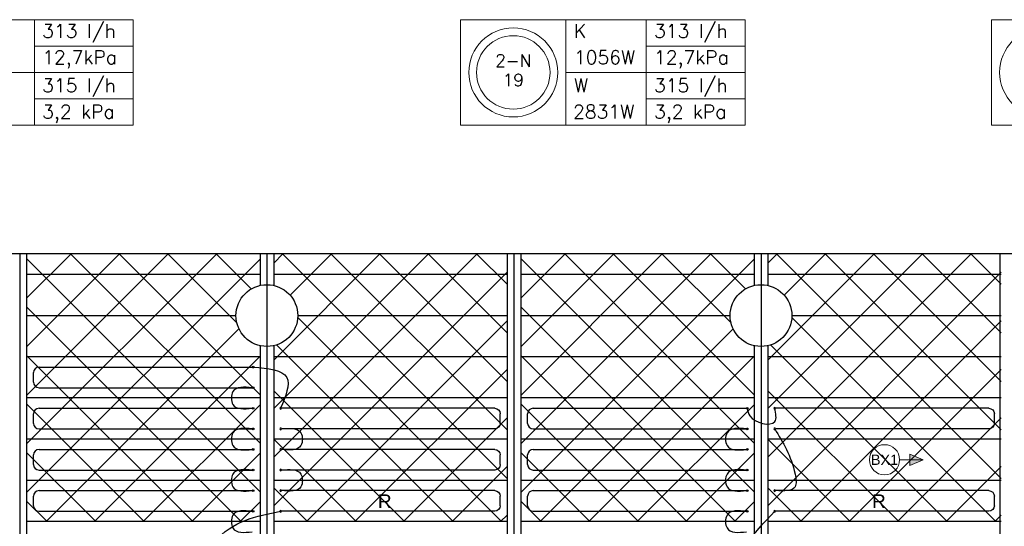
# Model space of a CAD drawing. Extents: x 7383 to 741080, y -570072 to -203000.
# Tile 40 of 43: x 497437 to 504610, y -278087 to -274398. Entities that reach past the tile are written whole.
import ezdxf
from ezdxf.enums import TextEntityAlignment as Align

# ---------------------------------------------------------------- set-up
doc = ezdxf.new("R2010")
doc.units = 0
doc.header["$LTSCALE"] = 25
for name, color, linetype in [('000Vermogens2', 7, 'CONTINUOUS'), ('KP-bandraster', 5, 'CONTINUOUS'), ('KP-lucht centreline', 2, 'CONTINUOUS'), ('KP-Oppervlak', 3, 'CONTINUOUS'), ('KP-panelen', 1, 'CONTINUOUS'), ('KP-registers', 4, 'CONTINUOUS'), ('KP-slangen', 7, 'CONTINUOUS'), ('KP-tekst', 7, 'CONTINUOUS')]:
    doc.layers.add(name, color=color, linetype=linetype)
doc.layers.add('KP-Aluminium', color=8, linetype='CONTINUOUS', lineweight=18)
doc.layers.add('KP-Verlichting', color=2, linetype='CONTINUOUS', lineweight=18)
doc.styles.add('arial', font='ARIAL.TTF')
doc.styles.add('VERWOL-1', font='ROMANS.SHX')

# ---------------------------------------------------------------- blocks, each defined once
blk = doc.blocks.new('Register A')
at = {"layer": 'KP-registers', "linetype": 'Continuous'}
for p, q in [((90, 225), (1644, 225)), ((50, 115), (50, 185)), ((90, 75), (1644, 75))]:
    blk.add_line(p, q, dxfattribs=at)
for centre in [(1650, 225), (1650, 75)]:
    blk.add_circle(centre, 6, dxfattribs=at)
for centre, start, end in [((90, 185), 90, 180), ((90, 115), 180, 270)]:
    blk.add_arc(centre, 40, start, end, dxfattribs=at)

msp = doc.modelspace()

# ---------------------------------------------------------------- hatches: boundary and pattern name
at = {"layer": 'KP-Aluminium', "linetype": 'Continuous'}
h = msp.add_hatch(dxfattribs=at)
h.set_pattern_fill('ANSI37', color=256, scale=2000)
h.set_pattern_definition([(45, (296107.47, -39046.92), (-176.7767, 176.7767), []), (135, (296107.47, -39046.92), (-176.7767, -176.7767), [])])
h.paths.add_polyline_path([(499187.6, -276102.6), (497487.6, -276102.6), (497487.6, -276252.6), (499187.6, -276252.6)])
h.paths.add_polyline_path([(499187.6, -276333.3), (499187.6, -276252.6), (497487.6, -276252.6), (497487.6, -276552.6), (499012.6, -276552.6, -0.350001)])
h.paths.add_polyline_path([(499012.6, -276552.6), (497487.6, -276552.6), (497487.6, -276852.6), (499187.6, -276852.6), (499187.6, -276772, -0.350001)])
h.paths.add_polyline_path([(499187.6, -276852.6), (497487.6, -276852.6), (497487.6, -277152.6), (499187.6, -277152.6)])
h.paths.add_polyline_path([(499187.6, -277152.6), (497487.6, -277152.6), (497487.6, -277452.6), (499187.6, -277452.6)])
h.paths.add_polyline_path([(499187.6, -277452.6), (497487.6, -277452.6), (497487.6, -277752.6), (499187.6, -277752.6)])
h.paths.add_polyline_path([(499187.6, -277752.6), (497487.6, -277752.6), (497487.6, -278052.6), (499187.6, -278052.6)])
h = msp.add_hatch(dxfattribs=at)
h.set_pattern_fill('ANSI37', color=256, scale=2000)
h.set_pattern_definition([(45, (303307.47, -39046.92), (-176.7767, 176.7767), []), (135, (303307.47, -39046.92), (-176.7767, -176.7767), [])])
h.paths.add_polyline_path([(500987.6, -276102.6), (499287.6, -276102.6), (499287.6, -276252.6), (500987.6, -276252.6)])
h.paths.add_polyline_path([(500987.6, -276252.6), (499287.6, -276252.6), (499287.6, -276333.3, -0.350001), (499462.6, -276552.6), (500987.6, -276552.6)])
h.paths.add_polyline_path([(500987.6, -276552.6), (499462.6, -276552.6, -0.350001), (499287.6, -276772), (499287.6, -276852.6), (500987.6, -276852.6)])
h.paths.add_polyline_path([(500987.6, -276852.6), (499287.6, -276852.6), (499287.6, -277152.6), (500987.6, -277152.6)])
h.paths.add_polyline_path([(500987.6, -277152.6), (499287.6, -277152.6), (499287.6, -277452.6), (500987.6, -277452.6)])
h.paths.add_polyline_path([(500987.6, -277452.6), (499287.6, -277452.6), (499287.6, -277752.6), (500987.6, -277752.6)])
h.paths.add_polyline_path([(500987.6, -277752.6), (499287.6, -277752.6), (499287.6, -278052.6), (500987.6, -278052.6)])
h = msp.add_hatch(dxfattribs=at)
h.set_pattern_fill('ANSI37', color=256, scale=2000)
h.set_pattern_definition([(45, (299707.47, -39046.92), (-176.7767, 176.7767), []), (135, (299707.47, -39046.92), (-176.7767, -176.7767), [])])
h.paths.add_polyline_path([(502787.6, -276102.6), (501087.6, -276102.6), (501087.6, -276252.6), (502787.6, -276252.6)])
h.paths.add_polyline_path([(502787.6, -276333.3), (502787.6, -276252.6), (501087.6, -276252.6), (501087.6, -276552.6), (502612.6, -276552.6, -0.350001)])
h.paths.add_polyline_path([(502612.6, -276552.6), (501087.6, -276552.6), (501087.6, -276852.6), (502787.6, -276852.6), (502787.6, -276772, -0.350001)])
h.paths.add_polyline_path([(502787.6, -276852.6), (501087.6, -276852.6), (501087.6, -277152.6), (502787.6, -277152.6)])
h.paths.add_polyline_path([(502787.6, -277152.6), (501087.6, -277152.6), (501087.6, -277452.6), (502787.6, -277452.6)])
h.paths.add_polyline_path([(502787.6, -277452.6), (501087.6, -277452.6), (501087.6, -277752.6), (502787.6, -277752.6)])
h.paths.add_polyline_path([(502787.6, -277752.6), (501087.6, -277752.6), (501087.6, -278052.6), (502787.6, -278052.6)])
h = msp.add_hatch(dxfattribs=at)
h.set_pattern_fill('ANSI37', color=256, scale=2000)
h.set_pattern_definition([(45, (306907.47, -39046.92), (-176.7767, 176.7767), []), (135, (306907.47, -39046.92), (-176.7767, -176.7767), [])])
h.paths.add_polyline_path([(504587.6, -276102.6), (502887.6, -276102.6), (502887.6, -276252.6), (504587.6, -276252.6)])
h.paths.add_polyline_path([(504587.6, -276252.6), (502887.6, -276252.6), (502887.6, -276333.3, -0.350001), (503062.6, -276552.6), (504587.6, -276552.6)])
h.paths.add_polyline_path([(504587.6, -276552.6), (503062.6, -276552.6, -0.350001), (502887.6, -276772), (502887.6, -276852.6), (504587.6, -276852.6)])
h.paths.add_polyline_path([(504587.6, -276852.6), (502887.6, -276852.6), (502887.6, -277152.6), (504587.6, -277152.6)])
h.paths.add_polyline_path([(504587.6, -277152.6), (502887.6, -277152.6), (502887.6, -277452.6), (504587.6, -277452.6)])
h.paths.add_polyline_path([(504587.6, -277452.6), (502887.6, -277452.6), (502887.6, -277752.6), (504587.6, -277752.6)])
h.paths.add_polyline_path([(504587.6, -277752.6), (502887.6, -277752.6), (502887.6, -278052.6), (504587.6, -278052.6)])
at = {"layer": 'KP-Verlichting', "linetype": 'Continuous'}
h = msp.add_hatch(color=256, dxfattribs=at)
h.paths.add_polyline_path([(504019.6, -277602.6), (503921.8, -277602.6), (503921.8, -277644.7)])
h.paths.add_polyline_path([(504019.6, -277602.6), (503921.8, -277560.6), (503921.8, -277602.6)])

# ---------------------------------------------------------------- linework, layer by layer
at = {"layer": '000Vermogens2', "linetype": 'Continuous', "lineweight": 0}
for p, q in [((496191.5, -274397.6), (498264.3, -274397.6)), ((497544.6, -274781.5), (497544.6, -274397.6)), ((498264.3, -274397.6), (498264.3, -275165.4)), ((500649, -274397.6), (500649, -275165.4)), ((500649, -274397.6), (502721.9, -274397.6)), ((501416.9, -274397.6), (501416.9, -275165.4)), ((502002.1, -274781.5), (502002.1, -274397.6)), ((502721.9, -274397.6), (502721.9, -275165.4)), ((504516.4, -274397.6), (504516.4, -275165.4)), ((504516.4, -274397.6), (506589.2, -274397.6)), ((497544.6, -274589.5), (498264.3, -274589.5)), ((502002.1, -274589.5), (502721.9, -274589.5)), ((496959.3, -274781.5), (498264.3, -274781.5)), ((497544.6, -274781.5), (497544.6, -275165.4)), ((501416.9, -274781.5), (502721.9, -274781.5)), ((502002.1, -274781.5), (502002.1, -275165.4)), ((497544.6, -274973.5), (498264.3, -274973.5)), ((502002.1, -274973.5), (502721.9, -274973.5)), ((496191.5, -275165.4), (498264.3, -275165.4)), ((500649, -275165.4), (502721.9, -275165.4)), ((504516.4, -275165.4), (506589.2, -275165.4))]:
    msp.add_line(p, q, dxfattribs=at)
for centre, radius in [((501032.9, -274781.5), 324.2), ((501032.9, -274781.5), 267.6), ((504900.3, -274781.5), 324.2)]:
    msp.add_circle(centre, radius, dxfattribs=at)
at = {"layer": 'KP-bandraster', "linetype": 'Continuous'}
for p, q in [((497487.6, -276102.6), (497487.6, -283602.6)), ((499187.6, -276102.6), (499187.6, -276333.3)), ((499287.6, -276102.6), (499287.6, -276333.3)), ((500987.6, -276102.6), (500987.6, -283602.6)), ((501087.6, -276102.6), (501087.6, -283602.6)), ((502787.6, -276102.6), (502787.6, -276333.3)), ((502887.6, -276102.6), (502887.6, -276333.3)), ((504577.6, -276102.6), (504577.6, -283602.6)), ((499187.6, -276772), (499187.6, -282933.3)), ((499287.6, -276772), (499287.6, -282933.3)), ((502787.6, -276772), (502787.6, -282933.3)), ((502887.6, -276772), (502887.6, -282933.3))]:
    msp.add_line(p, q, dxfattribs=at)
for centre in [(499237.6, -276552.6), (502837.6, -276552.6)]:
    msp.add_circle(centre, 225, dxfattribs=at)
at = {"layer": 'KP-lucht centreline', "linetype": 'Continuous'}
for p, q in [((497437.6, -276102.6), (497437.6, -283602.6)), ((499237.6, -276102.6), (499237.6, -283602.6)), ((501037.6, -276102.6), (501037.6, -283602.6)), ((502837.6, -276102.6), (502837.6, -283602.6))]:
    msp.add_line(p, q, dxfattribs=at)
at = {"layer": 'KP-Oppervlak', "linetype": 'Continuous'}
msp.add_line((517687.6, -276102.6), (448387.6, -276102.6), dxfattribs=at)
at = {"layer": 'KP-panelen', "linetype": 'Continuous'}
for p, q in [((499187.6, -276252.6), (497487.6, -276252.6)), ((500987.6, -276252.6), (499287.6, -276252.6)), ((502787.6, -276252.6), (501087.6, -276252.6)), ((504587.6, -276252.6), (502887.6, -276252.6)), ((497487.6, -276552.6), (499012.6, -276552.6)), ((499462.6, -276552.6), (500987.6, -276552.6)), ((501087.6, -276552.6), (502612.6, -276552.6)), ((503062.6, -276552.6), (504587.6, -276552.6)), ((499187.6, -276852.6), (497487.6, -276852.6)), ((500987.6, -276852.6), (499287.6, -276852.6)), ((502787.6, -276852.6), (501087.6, -276852.6)), ((504587.6, -276852.6), (502887.6, -276852.6)), ((499187.6, -277152.6), (497487.6, -277152.6)), ((500987.6, -277152.6), (499287.6, -277152.6)), ((502787.6, -277152.6), (501087.6, -277152.6)), ((504587.6, -277152.6), (502887.6, -277152.6)), ((499187.6, -277452.6), (497487.6, -277452.6)), ((500987.6, -277452.6), (499287.6, -277452.6)), ((502787.6, -277452.6), (501087.6, -277452.6)), ((504587.6, -277452.6), (502887.6, -277452.6)), ((499187.6, -277752.6), (497487.6, -277752.6)), ((500987.6, -277752.6), (499287.6, -277752.6)), ((502787.6, -277752.6), (501087.6, -277752.6)), ((504587.6, -277752.6), (502887.6, -277752.6)), ((499187.6, -278052.6), (497487.6, -278052.6)), ((500987.6, -278052.6), (499287.6, -278052.6)), ((502787.6, -278052.6), (501087.6, -278052.6)), ((504587.6, -278052.6), (502887.6, -278052.6))]:
    msp.add_line(p, q, dxfattribs=at)
at = {"layer": 'KP-slangen', "linetype": 'Continuous'}
for points in [[(499131.6, -277077.6), (498989.9, -277106.5), (498989.9, -277199.3), (499131.6, -277227.6)], [(502737.6, -277227.6), (502755.5, -277282.1), (502938.5, -277324.3), (502937.6, -277227.6)], [(499131.6, -277377.6), (498989.9, -277406.5), (498989.9, -277499.3), (499131.6, -277527.6)], [(499343.6, -277377.6), (499485.4, -277406.5), (499485.4, -277499.3), (499343.6, -277527.6)], [(502731.6, -277377.6), (502589.9, -277406.5), (502589.9, -277499.3), (502731.6, -277527.6)], [(502937.6, -277377.6), (503085.4, -277706.5), (503085.4, -277799.3), (502943.6, -277827.6)], [(499131.6, -277677.6), (498989.9, -277706.5), (498989.9, -277799.3), (499131.6, -277827.6)], [(499343.6, -277677.6), (499485.4, -277706.5), (499485.4, -277799.3), (499343.6, -277827.6)], [(502731.6, -277677.6), (502589.9, -277706.5), (502589.9, -277799.3), (502731.6, -277827.6)], [(498937.1, -278625.1), (498775.5, -278521.9), (498859.7, -278199.3), (499337.6, -277977.6)], [(499131.6, -277977.6), (498989.9, -278006.5), (498989.9, -278099.3), (499131.6, -278127.6)], [(502731.6, -277977.6), (502589.9, -278006.5), (502589.9, -278099.3), (502731.6, -278127.6)], [(502598, -278741.3), (502598, -278505.8), (502937.6, -277977.6)]]:
    msp.add_spline(points, degree=3, dxfattribs=at)
at = {"layer": 'KP-tekst', "linetype": 'Continuous'}
msp.add_spline([(499137.6, -276927.6), (499383.5, -277003.1), (499337.6, -277227.6)], degree=3, dxfattribs=at)
at = {"layer": 'KP-Verlichting', "linetype": 'Continuous'}
for p, q in [((503847.6, -277602.6), (504019.6, -277602.6)), ((504019.6, -277602.6), (503921.8, -277560.6)), ((503921.8, -277560.6), (503921.8, -277644.7)), ((504019.6, -277602.6), (503921.8, -277644.7))]:
    msp.add_line(p, q, dxfattribs=at)
msp.add_circle((503737.6, -277602.6), 110, dxfattribs=at)

# ---------------------------------------------------------------- block references
at = {"layer": 'KP-registers', "linetype": 'Continuous'}
for p in [(497487.6, -277152.6), (497487.6, -277452.6), (501087.6, -277452.6), (497487.6, -277752.6), (501087.6, -277752.6), (497487.6, -278052.6), (501087.6, -278052.6)]:
    msp.add_blockref('Register A', p, dxfattribs=at)
at = {"layer": 'KP-registers', "linetype": 'Continuous', "xscale": -1}
for p in [(500987.6, -277452.6), (504587.6, -277452.6), (500987.6, -277752.6), (500987.6, -278052.6), (504587.6, -278052.6)]:
    msp.add_blockref('Register A', p, dxfattribs=at)

# ---------------------------------------------------------------- texts
at = {"layer": '000Vermogens2', "linetype": 'Continuous', "lineweight": 0, "style": 'VERWOL-1'}
for s, p in [('313 l/h', (497600.8, -274529.6)), ('K', (501474.6, -274529.6)), ('313 l/h', (502058.4, -274529.6)), ('12,7kPa', (497600.8, -274721.6)), ('1056W', (501474.6, -274721.6)), ('12,7kPa', (502058.4, -274721.6)), ('315 l/h', (497600.8, -274925.9)), ('W', (501474.6, -274925.9)), ('315 l/h', (502058.4, -274925.9)), ('3,2 kPa', (497600.8, -275117.9)), ('2831W', (501468.5, -275117.9)), ('3,2 kPa', (502058.4, -275117.9))]:
    msp.add_text(s, height=100, dxfattribs=at).set_placement(p)
for s, p in [('2-N', (501032.9, -274694.9)), ('19', (501032.9, -274836.6))]:
    msp.add_text(s, height=90, dxfattribs=at).set_placement(p, align=Align.MIDDLE_CENTER)
at = {"layer": 'KP-tekst', "linetype": 'Continuous', "char_height": 100, "attachment_point": 5, "style": 'arial'}
for insert in [(500096.4, -277905), (503696.4, -277905)]:
    msp.add_mtext('\\A1;R', dxfattribs=dict(at, insert=insert))
at = {"layer": 'KP-Verlichting', "linetype": 'Continuous', "insert": (503737.6, -277602.6), "char_height": 75, "attachment_point": 5, "style": 'arial'}
msp.add_mtext('\\A1;BX1', dxfattribs=at)

doc.saveas('drawing.dxf')
